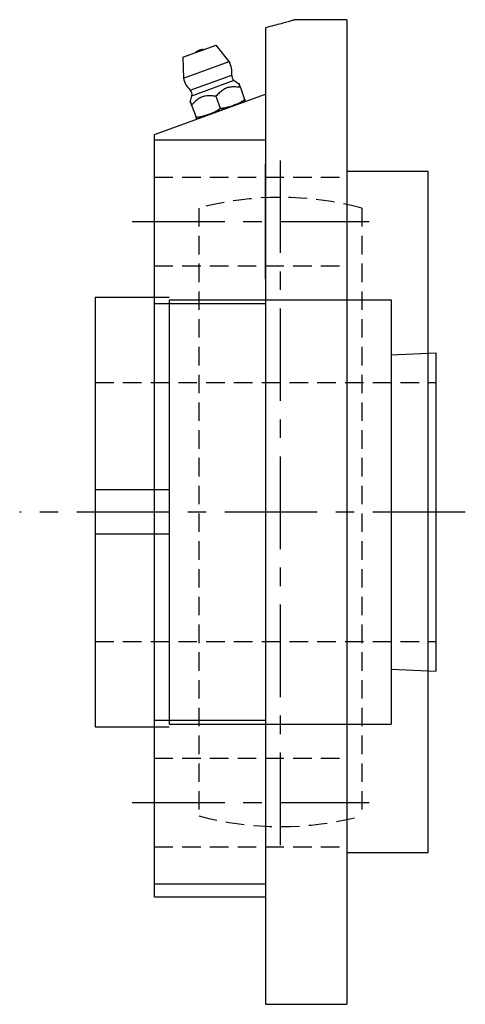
# Model space of a CAD drawing. Extents: x -71 to 152, y -72 to 152.
# Tile 7 of 7: x 92 to 152, y -66 to 67. Entities that reach past the tile are written whole.
import ezdxf

# ---------------------------------------------------------------- set-up
doc = ezdxf.new("R2010")
doc.units = 0
doc.header["$LTSCALE"] = 10
doc.linetypes.add('CENTER', pattern=[2, 1.25, -0.25, 0.25, -0.25])
doc.linetypes.add('HIDDEN', pattern=[0.375, 0.25, -0.125])
doc.layers.get('0').update_dxf_attribs({"linetype": 'CONTINUOUS'})
doc.layers.add('CENTER', color=1, linetype='CENTER')
doc.layers.add('HIDDEN', color=3, linetype='HIDDEN')

msp = doc.modelspace()

# ---------------------------------------------------------------- linework, layer by layer
for p, q in [((135.7, 66.5), (128.7, 66.5)), ((135.7, 66.5), (135.7, -66.5)), ((113.54, 61.44), (118.05, 63.08)), ((119.81, 60.85), (118.05, 63.08)), ((113.54, 61.44), (113.62, 58.59)), ((115.73, 62.35), (115.79, 62.37)), ((115.79, 62.37), (115.73, 62.35)), ((113.62, 58.59), (119.81, 60.85)), ((113.62, 58.59), (113.74, 58.64)), ((114.54, 56.97), (120.16, 59.02)), ((114.76, 56.23), (120.46, 58.31)), ((121.31, 57.35), (121.89, 55.73)), ((109.7, 51), (124.7, 56.46)), ((114.54, 56.97), (114.6, 57)), ((114.76, 56.23), (114.83, 56.26)), ((118.02, 56.15), (118.6, 54.54)), ((114.73, 54.96), (115.32, 53.34)), ((121.55, 55.32), (115.85, 53.24)), ((120.09, 54.79), (120.39, 54.9)), ((121.29, 55.23), (121.55, 55.32)), ((115.85, 53.24), (115.96, 53.28)), ((116.37, 53.43), (116.73, 53.56)), ((117.6, 53.88), (117.99, 54.02)), ((118.8, 54.32), (119.21, 54.47)), ((109.7, -52), (109.7, 51)), ((124.7, 50.24), (109.7, 50.24)), ((124.7, 31.47), (124.7, 47.02)), ((146.7, 46), (135.7, 46)), ((146.7, -46), (146.7, 46)), ((101.7, 29), (111.7, 29)), ((101.7, 29), (101.7, -29)), ((109.7, 28.16), (124.7, 28.16)), ((111.7, 28.65), (111.7, -28.65)), ((111.7, 28.65), (141.7, 28.65)), ((141.7, 28.65), (141.7, -28.65)), ((141.7, 21.25), (147.7, 21.5)), ((147.7, 21.5), (147.7, -21.5)), ((111.7, 3), (101.7, 3)), ((111.7, -3), (101.7, -3)), ((141.7, -21.25), (147.7, -21.5)), ((101.7, -29), (111.7, -29)), ((124.7, -28.16), (109.7, -28.16)), ((111.7, -28.65), (141.7, -28.65)), ((135.7, -46), (146.7, -46)), ((109.7, -50.24), (124.7, -50.24)), ((109.7, -52), (124.7, -52)), ((124.7, -66.5), (135.7, -66.5))]:
    msp.add_line(p, q)
for points in [[(128.7, 66.5), (128.69, 66.5), (128.67, 66.49), (128.64, 66.48), (128.6, 66.47), (128.54, 66.45), (128.47, 66.43), (128.39, 66.41), (128.29, 66.38), (128.18, 66.35), (128.05, 66.31), (127.92, 66.27), (127.77, 66.23), (127.6, 66.18), (127.43, 66.13), (127.24, 66.07), (127.03, 66.02), (126.82, 65.96), (126.59, 65.9), (126.35, 65.83), (126.11, 65.77), (125.84, 65.7), (125.57, 65.63), (125.29, 65.56), (125, 65.48), (124.7, 65.41), (124.7, -66.5)], [(121.31, 57.35), (121.14, 57.37), (120.98, 57.39), (120.82, 57.4), (120.67, 57.41), (120.51, 57.42), (120.35, 57.42), (120.2, 57.42), (120.05, 57.4), (119.9, 57.39), (119.75, 57.36), (119.61, 57.32), (119.47, 57.28), (119.33, 57.22), (119.2, 57.16), (119.07, 57.08), (118.95, 57), (118.82, 56.91), (118.7, 56.82), (118.58, 56.72), (118.46, 56.61), (118.35, 56.5), (118.24, 56.39), (118.13, 56.27), (118.02, 56.15)], [(121.31, 57.35), (121.28, 57.42), (121.25, 57.49), (121.23, 57.55), (121.21, 57.61), (121.19, 57.67), (121.17, 57.72), (121.15, 57.76), (121.14, 57.8), (121.13, 57.83), (121.12, 57.86), (121.12, 57.87), (121.11, 57.88), (121.12, 57.87), (121.12, 57.86), (121.13, 57.83), (121.14, 57.8), (121.15, 57.76), (121.17, 57.72), (121.19, 57.67), (121.21, 57.61), (121.23, 57.55), (121.25, 57.49), (121.28, 57.42), (121.31, 57.35)], [(118.02, 56.15), (117.86, 56.17), (117.7, 56.19), (117.54, 56.21), (117.38, 56.22), (117.22, 56.22), (117.06, 56.22), (116.91, 56.22), (116.76, 56.21), (116.61, 56.19), (116.46, 56.16), (116.32, 56.13), (116.18, 56.08), (116.05, 56.02), (115.91, 55.96), (115.78, 55.89), (115.66, 55.81), (115.53, 55.72), (115.41, 55.62), (115.29, 55.52), (115.18, 55.42), (115.06, 55.31), (114.95, 55.19), (114.84, 55.07), (114.73, 54.96)], [(114.73, 54.96), (114.7, 55.03), (114.68, 55.09), (114.66, 55.16), (114.63, 55.22), (114.61, 55.27), (114.59, 55.33), (114.58, 55.37), (114.56, 55.41), (114.55, 55.44), (114.54, 55.46), (114.54, 55.48), (114.54, 55.48), (114.54, 55.48), (114.54, 55.46), (114.55, 55.44), (114.56, 55.41), (114.58, 55.37), (114.59, 55.33), (114.61, 55.27), (114.63, 55.22), (114.66, 55.16), (114.68, 55.09), (114.7, 55.03), (114.73, 54.96)], [(115.32, 53.34), (115.46, 53.35), (115.61, 53.36), (115.76, 53.38), (115.91, 53.41), (116.05, 53.44), (116.2, 53.47), (116.35, 53.51), (116.49, 53.55), (116.63, 53.59), (116.77, 53.64), (116.9, 53.69), (117.04, 53.73), (117.17, 53.78), (117.3, 53.83), (117.44, 53.89), (117.57, 53.95), (117.71, 54.01), (117.84, 54.07), (117.98, 54.14), (118.11, 54.21), (118.24, 54.28), (118.37, 54.36), (118.49, 54.45), (118.6, 54.54)], [(118.6, 54.54), (118.75, 54.54), (118.9, 54.56), (119.05, 54.58), (119.2, 54.6), (119.34, 54.63), (119.49, 54.67), (119.63, 54.71), (119.78, 54.75), (119.92, 54.79), (120.06, 54.84), (120.19, 54.88), (120.32, 54.93), (120.45, 54.98), (120.59, 55.03), (120.72, 55.08), (120.86, 55.14), (121, 55.2), (121.13, 55.27), (121.27, 55.33), (121.4, 55.41), (121.53, 55.48), (121.65, 55.56), (121.78, 55.64), (121.89, 55.73)], [(121.89, 55.73), (121.91, 55.69), (121.92, 55.66), (121.93, 55.63), (121.94, 55.6), (121.95, 55.58), (121.95, 55.57), (121.96, 55.55), (121.96, 55.54), (121.96, 55.54), (121.97, 55.53), (121.97, 55.53), (121.97, 55.53), (121.97, 55.53), (121.97, 55.53), (121.96, 55.54), (121.96, 55.54), (121.96, 55.55), (121.95, 55.57), (121.95, 55.58), (121.94, 55.6), (121.93, 55.63), (121.92, 55.66), (121.91, 55.69), (121.89, 55.73)], [(115.32, 53.34), (115.33, 53.3), (115.34, 53.26), (115.36, 53.23), (115.36, 53.21), (115.37, 53.19), (115.38, 53.17), (115.38, 53.16), (115.39, 53.15), (115.39, 53.14), (115.39, 53.14), (115.39, 53.14), (115.39, 53.14), (115.39, 53.14), (115.39, 53.14), (115.39, 53.14), (115.39, 53.15), (115.38, 53.16), (115.38, 53.17), (115.37, 53.19), (115.36, 53.21), (115.36, 53.23), (115.34, 53.26), (115.33, 53.3), (115.32, 53.34)]]:
    msp.add_lwpolyline(points)
for centre, radius, start, end in [((116.27, 60.85), 1.59, 110, 130.6368), ((116.27, 60.85), 1.59, 108.9241, 110), ((116.33, 60.88), 1.59, 110, 111.0759), ((116.33, 60.88), 1.59, 89.3632, 110), ((116.87, 59.35), 3.3, 354.1994, 26.9448), ((116.84, 59.34), 3.3, 193.0552, 225.8006), ((120.95, 58.94), 0.8, 174.1994, 232.1364), ((124.08, 63.09), 6, 232.8583, 240.3359), ((113.98, 56.4), 0.8, 347.8636, 45.8006), ((108.91, 57.57), 6, 339.6641, 347.1417), ((120.86, 57.2), 2, 290, 303.512), ((115.17, 55.12), 2, 276.488, 290), ((115.17, 55.12), 2, 305.208, 308.2335)]:
    msp.add_arc(centre, radius, start, end)
at = {"layer": 'CENTER'}
for p, q in [((126.7, 47.5), (126.7, -47.5)), ((106.7, 39.24), (138.7, 39.24)), ((151.7, 0), (91.5, 0)), ((106.7, -39.24), (138.7, -39.24))]:
    msp.add_line(p, q, dxfattribs=at)
at = {"layer": 'HIDDEN'}
for p, q in [((109.7, 45.24), (135.7, 45.24)), ((115.7, 41.05), (115.7, -41.05)), ((137.7, 41.05), (137.7, -41.05)), ((109.7, 33.24), (135.7, 33.24)), ((101.7, 17.5), (147.7, 17.5)), ((101.7, -17.5), (147.7, -17.5)), ((109.7, -33.24), (135.7, -33.24)), ((109.7, -45.24), (135.7, -45.24))]:
    msp.add_line(p, q, dxfattribs=at)
for start, end in [(74.9997, 105.0003), (254.9997, 285.0003)]:
    msp.add_arc((126.7, 0), 42.5, start, end, dxfattribs=at)

doc.saveas('drawing.dxf')
